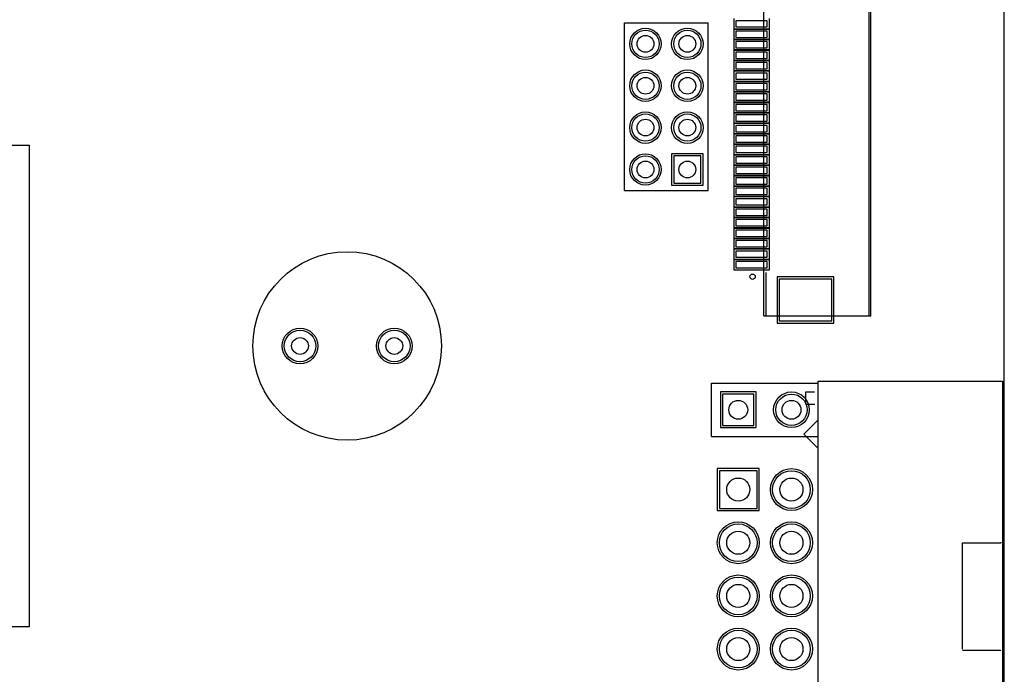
# Model space of a CAD drawing. Header units: millimetres. Extents: x -1 to 143, y -1 to 92.
# Tile 7 of 8: x 91 to 138, y 31 to 62. Entities that reach past the tile are written whole.
import ezdxf

# ---------------------------------------------------------------- set-up
doc = ezdxf.new("R2010")
doc.units = ezdxf.units.MM
for name, color, linetype in [('BottomLayer', 5, 'Continuous'), ('BottomSolder', 6, 'Continuous'), ('Mechanical1', 6, 'Continuous'), ('Mechanical15', 56, 'Continuous'), ('PadHoleLayer', 156, 'Continuous'), ('TopLayer', 1, 'Continuous'), ('TopOverlay', 2, 'Continuous'), ('TopPaste', 8, 'Continuous'), ('TopSolder', 216, 'Continuous')]:
    doc.layers.add(name, color=color, linetype=linetype)

msp = doc.modelspace()

# ---------------------------------------------------------------- linework, layer by layer
at = {"layer": 'BottomLayer'}
for p, q in [((122.270012, 55.434992), (122.270012, 54.13502)), ((123.569984, 55.434992), (122.270012, 55.434992)), ((123.569984, 54.13502), (123.569984, 55.434992)), ((122.270012, 54.13502), (123.569984, 54.13502)), ((124.598938, 44.057062), (124.598938, 42.556938)), ((126.099062, 44.057062), (124.598938, 44.057062)), ((126.099062, 42.556938), (126.099062, 44.057062)), ((124.598938, 42.556938), (126.099062, 42.556938)), ((124.448951, 40.397049), (124.448951, 38.596951)), ((126.249049, 40.397049), (124.448951, 40.397049)), ((126.249049, 38.596951), (126.249049, 40.397049)), ((124.448951, 38.596951), (126.249049, 38.596951))]:
    msp.add_line(p, q, dxfattribs=at)
for centre, radius in [((120.920002, 60.784994), 0.649986), ((122.919998, 60.784994), 0.649986), ((120.920002, 58.784998), 0.649986), ((122.919998, 58.784998), 0.649986), ((120.920002, 56.785002), 0.649986), ((122.919998, 56.785002), 0.649986), ((120.920002, 54.785006), 0.649986), ((104.430068, 46.355), 0.750062), ((108.929932, 46.355), 0.750062), ((127.889, 43.307), 0.750062), ((127.889, 39.497), 0.900049), ((125.349, 36.957), 0.900049), ((127.889, 36.957), 0.900049), ((125.349, 34.417), 0.900049), ((127.889, 34.417), 0.900049), ((125.349, 31.877), 0.900049), ((127.889, 31.877), 0.900049)]:
    msp.add_circle(centre, radius, dxfattribs=at)
at = {"layer": 'BottomSolder'}
for p, q in [((122.168412, 55.536592), (122.168412, 54.03342)), ((123.671584, 55.536592), (122.168412, 55.536592)), ((123.671584, 54.03342), (123.671584, 55.536592)), ((122.168412, 54.03342), (123.671584, 54.03342)), ((124.497338, 44.158662), (124.497338, 42.455338)), ((126.200662, 44.158662), (124.497338, 44.158662)), ((126.200662, 42.455338), (126.200662, 44.158662)), ((124.497338, 42.455338), (126.200662, 42.455338)), ((124.347351, 40.498649), (124.347351, 38.495351)), ((126.350649, 40.498649), (124.347351, 40.498649)), ((126.350649, 38.495351), (126.350649, 40.498649)), ((124.347351, 38.495351), (126.350649, 38.495351))]:
    msp.add_line(p, q, dxfattribs=at)
for centre, radius in [((120.920002, 60.784994), 0.751586), ((122.919998, 60.784994), 0.751586), ((120.920002, 58.784998), 0.751586), ((122.919998, 58.784998), 0.751586), ((120.920002, 56.785002), 0.751586), ((122.919998, 56.785002), 0.751586), ((120.920002, 54.785006), 0.751586), ((104.430068, 46.355), 0.851662), ((108.929932, 46.355), 0.851662), ((127.889, 43.307), 0.851662), ((127.889, 39.497), 1.001649), ((125.349, 36.957), 1.001649), ((127.889, 36.957), 1.001649), ((125.349, 34.417), 1.001649), ((127.889, 34.417), 1.001649), ((125.349, 31.877), 1.001649), ((127.889, 31.877), 1.001649)]:
    msp.add_circle(centre, radius, dxfattribs=at)
at = {"layer": 'Mechanical1'}
msp.add_line((138.049, 1.999996), (138.049, 89.567004), dxfattribs=at)
msp.add_line((138.049, 1.999996), (138.049, 89.567004), dxfattribs=at)
at = {"layer": 'Mechanical15'}
for p, q in [((126.563374, 47.790608), (126.563374, 72.19061)), ((131.683252, 47.790608), (131.683252, 72.19061)), ((126.563374, 47.790608), (131.683252, 47.790608))]:
    msp.add_line(p, q, dxfattribs=at)
at = {"layer": 'PadHoleLayer'}
for centre, radius in [((120.920002, 60.784994), 0.40005), ((122.919998, 60.784994), 0.40005), ((120.920002, 58.784998), 0.40005), ((122.919998, 58.784998), 0.40005), ((120.920002, 56.785002), 0.40005), ((122.919998, 56.785002), 0.40005), ((120.920002, 54.785006), 0.40005), ((122.919998, 54.785006), 0.40005), ((104.430068, 46.355), 0.40005), ((108.929932, 46.355), 0.40005), ((125.349, 43.307), 0.449961), ((127.889, 43.307), 0.449961), ((125.349, 39.497), 0.550037), ((127.889, 39.497), 0.550037), ((125.349, 36.957), 0.550037), ((127.889, 36.957), 0.550037), ((125.349, 34.417), 0.550037), ((127.889, 34.417), 0.550037), ((125.349, 31.877), 0.550037), ((127.889, 31.877), 0.550037)]:
    msp.add_circle(centre, radius, dxfattribs=at)
at = {"layer": 'TopLayer'}
for p, q in [((125.233938, 61.890783), (125.233938, 61.590809)), ((126.734062, 61.890783), (125.233938, 61.890783)), ((125.233938, 61.590809), (126.734062, 61.590809)), ((126.734062, 61.590809), (126.734062, 61.890783)), ((125.233938, 61.390657), (125.233938, 61.090683)), ((126.734062, 61.390657), (125.233938, 61.390657)), ((126.734062, 61.090683), (126.734062, 61.390657)), ((125.233938, 61.090683), (126.734062, 61.090683)), ((125.233938, 60.890785), (125.233938, 60.590811)), ((126.734062, 60.890785), (125.233938, 60.890785)), ((126.734062, 60.590811), (126.734062, 60.890785)), ((125.233938, 60.590811), (126.734062, 60.590811)), ((125.233938, 60.390659), (125.233938, 60.090685)), ((126.734062, 60.390659), (125.233938, 60.390659)), ((126.734062, 60.090685), (126.734062, 60.390659)), ((125.233938, 60.090685), (126.734062, 60.090685)), ((125.233938, 59.890787), (125.233938, 59.590813)), ((126.734062, 59.890787), (125.233938, 59.890787)), ((126.734062, 59.590813), (126.734062, 59.890787)), ((125.233938, 59.590813), (126.734062, 59.590813)), ((125.233938, 59.390661), (125.233938, 59.090687)), ((126.734062, 59.390661), (125.233938, 59.390661)), ((126.734062, 59.090687), (126.734062, 59.390661)), ((125.233938, 59.090687), (126.734062, 59.090687)), ((125.233938, 58.890789), (125.233938, 58.590815)), ((126.734062, 58.890789), (125.233938, 58.890789)), ((126.734062, 58.590815), (126.734062, 58.890789)), ((125.233938, 58.590815), (126.734062, 58.590815)), ((125.233938, 58.390663), (125.233938, 58.090689)), ((126.734062, 58.390663), (125.233938, 58.390663)), ((126.734062, 58.090689), (126.734062, 58.390663)), ((125.233938, 58.090689), (126.734062, 58.090689)), ((125.233938, 57.890791), (125.233938, 57.590817)), ((126.734062, 57.890791), (125.233938, 57.890791)), ((126.734062, 57.590817), (126.734062, 57.890791)), ((125.233938, 57.590817), (126.734062, 57.590817)), ((125.233938, 57.390665), (125.233938, 57.090691)), ((126.734062, 57.390665), (125.233938, 57.390665)), ((126.734062, 57.090691), (126.734062, 57.390665)), ((125.233938, 57.090691), (126.734062, 57.090691)), ((125.233938, 56.890793), (125.233938, 56.590819)), ((126.734062, 56.890793), (125.233938, 56.890793)), ((126.734062, 56.590819), (126.734062, 56.890793)), ((125.233938, 56.590819), (126.734062, 56.590819)), ((125.233938, 56.390667), (125.233938, 56.090693)), ((126.734062, 56.390667), (125.233938, 56.390667)), ((125.233938, 56.090693), (126.734062, 56.090693)), ((126.734062, 56.090693), (126.734062, 56.390667)), ((125.233938, 55.890795), (125.233938, 55.590821)), ((126.734062, 55.890795), (125.233938, 55.890795)), ((125.233938, 55.590821), (126.734062, 55.590821)), ((126.734062, 55.590821), (126.734062, 55.890795)), ((122.270012, 55.434992), (122.270012, 54.13502)), ((123.569984, 55.434992), (122.270012, 55.434992)), ((123.569984, 54.13502), (123.569984, 55.434992)), ((125.233938, 55.390669), (125.233938, 55.090695)), ((126.734062, 55.390669), (125.233938, 55.390669)), ((125.233938, 55.090695), (126.734062, 55.090695)), ((126.734062, 55.090695), (126.734062, 55.390669)), ((125.233938, 54.890797), (125.233938, 54.590823)), ((126.734062, 54.890797), (125.233938, 54.890797)), ((125.233938, 54.590823), (126.734062, 54.590823)), ((126.734062, 54.590823), (126.734062, 54.890797)), ((122.270012, 54.13502), (123.569984, 54.13502)), ((125.233938, 54.390671), (125.233938, 54.090697)), ((126.734062, 54.390671), (125.233938, 54.390671)), ((125.233938, 54.090697), (126.734062, 54.090697)), ((126.734062, 54.090697), (126.734062, 54.390671)), ((125.233938, 53.890799), (125.233938, 53.590825)), ((126.734062, 53.890799), (125.233938, 53.890799)), ((125.233938, 53.590825), (126.734062, 53.590825)), ((126.734062, 53.590825), (126.734062, 53.890799)), ((125.233938, 53.390673), (125.233938, 53.090699)), ((126.734062, 53.390673), (125.233938, 53.390673)), ((126.734062, 53.090699), (126.734062, 53.390673)), ((125.233938, 53.090699), (126.734062, 53.090699)), ((125.233938, 52.890801), (125.233938, 52.590827)), ((126.734062, 52.890801), (125.233938, 52.890801)), ((126.734062, 52.590827), (126.734062, 52.890801)), ((125.233938, 52.590827), (126.734062, 52.590827)), ((125.233938, 52.390675), (125.233938, 52.090701)), ((126.734062, 52.390675), (125.233938, 52.390675)), ((126.734062, 52.090701), (126.734062, 52.390675)), ((125.233938, 52.090701), (126.734062, 52.090701)), ((125.233938, 51.890803), (125.233938, 51.590829)), ((126.734062, 51.890803), (125.233938, 51.890803)), ((126.734062, 51.590829), (126.734062, 51.890803)), ((125.233938, 51.590829), (126.734062, 51.590829)), ((125.233938, 51.390677), (125.233938, 51.090703)), ((126.734062, 51.390677), (125.233938, 51.390677)), ((126.734062, 51.090703), (126.734062, 51.390677)), ((125.233938, 51.090703), (126.734062, 51.090703)), ((125.233938, 50.890805), (125.233938, 50.590831)), ((126.734062, 50.890805), (125.233938, 50.890805)), ((126.734062, 50.590831), (126.734062, 50.890805)), ((125.233938, 50.590831), (126.734062, 50.590831)), ((125.233938, 50.390679), (125.233938, 50.090705)), ((126.734062, 50.390679), (125.233938, 50.390679)), ((126.734062, 50.090705), (126.734062, 50.390679)), ((125.233938, 50.090705), (126.734062, 50.090705)), ((127.308991, 49.550574), (127.308991, 47.550578)), ((129.809113, 49.550574), (127.308991, 49.550574)), ((129.809113, 47.550578), (129.809113, 49.550574)), ((127.308991, 47.550578), (129.809113, 47.550578)), ((124.598938, 44.057062), (124.598938, 42.556938)), ((126.099062, 44.057062), (124.598938, 44.057062)), ((126.099062, 42.556938), (126.099062, 44.057062)), ((124.598938, 42.556938), (126.099062, 42.556938)), ((124.448951, 40.397049), (124.448951, 38.596951)), ((126.249049, 40.397049), (124.448951, 40.397049)), ((126.249049, 38.596951), (126.249049, 40.397049)), ((124.448951, 38.596951), (126.249049, 38.596951))]:
    msp.add_line(p, q, dxfattribs=at)
for centre, radius in [((120.920002, 60.784994), 0.649986), ((122.919998, 60.784994), 0.649986), ((120.920002, 58.784998), 0.649986), ((122.919998, 58.784998), 0.649986), ((120.920002, 56.785002), 0.649986), ((122.919998, 56.785002), 0.649986), ((120.920002, 54.785006), 0.649986), ((104.430068, 46.355), 0.750062), ((108.929932, 46.355), 0.750062), ((127.889, 43.307), 0.750062), ((127.889, 39.497), 0.900049), ((125.349, 36.957), 0.900049), ((127.889, 36.957), 0.900049), ((125.349, 34.417), 0.900049), ((127.889, 34.417), 0.900049), ((125.349, 31.877), 0.900049), ((127.889, 31.877), 0.900049)]:
    msp.add_circle(centre, radius, dxfattribs=at)
at = {"layer": 'TopOverlay'}
for p, q in [((131.595622, 47.790608), (131.595622, 72.19061)), ((119.920004, 53.785008), (119.920004, 61.784992)), ((119.920004, 61.784992), (123.919996, 61.784992)), ((123.919996, 53.785008), (123.919996, 61.784992)), ((68.509896, 55.950104), (91.510104, 55.950104)), ((91.510104, 32.949896), (91.510104, 55.950104)), ((119.920004, 53.785008), (123.919996, 53.785008)), ((126.683008, 47.790608), (126.683008, 49.859438)), ((126.683008, 47.790608), (127.057658, 47.790608)), ((130.066034, 47.790608), (131.595622, 47.790608)), ((129.159, 24.1808), (129.159, 44.680886)), ((129.159, 44.6786), (137.959084, 44.6786)), ((137.9728, 24.1808), (137.9728, 44.680886)), ((124.079, 42.037), (124.079, 44.577)), ((124.079, 44.577), (129.159, 44.577)), ((129.159, 42.037), (129.159, 44.577)), ((128.5748, 43.5737), (128.5748, 44.1579)), ((128.5748, 44.1579), (128.9812, 44.1579)), ((128.5748, 43.5737), (129.0066, 43.5737)), ((128.4732, 42.1386), (129.159, 42.8244)), ((129.159, 42.8244), (129.1844, 42.8244)), ((124.079, 42.037), (129.159, 42.037)), ((128.4732, 42.1386), (129.1082, 41.5036)), ((136.0551, 31.877), (136.0551, 36.957)), ((136.0551, 36.957), (137.8839, 36.957)), ((137.8839, 36.957), (137.9093, 36.9824)), ((68.509896, 32.949896), (91.510104, 32.949896)), ((136.0551, 31.8262), (137.8585, 31.8262)), ((137.8585, 31.8262), (137.8839, 31.8008))]:
    msp.add_line(p, q, dxfattribs=at)
for centre, radius in [((106.68, 46.355), 4.500118), ((126.032006, 49.663604), 0.127)]:
    msp.add_circle(centre, radius, dxfattribs=at)
at = {"layer": 'TopPaste'}
for p, q in [((125.233938, 61.890783), (125.233938, 61.590809)), ((126.734062, 61.890783), (125.233938, 61.890783)), ((125.233938, 61.590809), (126.734062, 61.590809)), ((126.734062, 61.590809), (126.734062, 61.890783)), ((125.233938, 61.390657), (125.233938, 61.090683)), ((126.734062, 61.390657), (125.233938, 61.390657)), ((126.734062, 61.090683), (126.734062, 61.390657)), ((125.233938, 61.090683), (126.734062, 61.090683)), ((125.233938, 60.890785), (125.233938, 60.590811)), ((126.734062, 60.890785), (125.233938, 60.890785)), ((126.734062, 60.590811), (126.734062, 60.890785)), ((125.233938, 60.590811), (126.734062, 60.590811)), ((125.233938, 60.390659), (125.233938, 60.090685)), ((126.734062, 60.390659), (125.233938, 60.390659)), ((126.734062, 60.090685), (126.734062, 60.390659)), ((125.233938, 60.090685), (126.734062, 60.090685)), ((125.233938, 59.890787), (125.233938, 59.590813)), ((126.734062, 59.890787), (125.233938, 59.890787)), ((126.734062, 59.590813), (126.734062, 59.890787)), ((125.233938, 59.590813), (126.734062, 59.590813)), ((125.233938, 59.390661), (125.233938, 59.090687)), ((126.734062, 59.390661), (125.233938, 59.390661)), ((126.734062, 59.090687), (126.734062, 59.390661)), ((125.233938, 59.090687), (126.734062, 59.090687)), ((125.233938, 58.890789), (125.233938, 58.590815)), ((126.734062, 58.890789), (125.233938, 58.890789)), ((126.734062, 58.590815), (126.734062, 58.890789)), ((125.233938, 58.590815), (126.734062, 58.590815)), ((125.233938, 58.390663), (125.233938, 58.090689)), ((126.734062, 58.390663), (125.233938, 58.390663)), ((126.734062, 58.090689), (126.734062, 58.390663)), ((125.233938, 58.090689), (126.734062, 58.090689)), ((125.233938, 57.890791), (125.233938, 57.590817)), ((126.734062, 57.890791), (125.233938, 57.890791)), ((126.734062, 57.590817), (126.734062, 57.890791)), ((125.233938, 57.590817), (126.734062, 57.590817)), ((125.233938, 57.390665), (125.233938, 57.090691)), ((126.734062, 57.390665), (125.233938, 57.390665)), ((126.734062, 57.090691), (126.734062, 57.390665)), ((125.233938, 57.090691), (126.734062, 57.090691)), ((125.233938, 56.890793), (125.233938, 56.590819)), ((126.734062, 56.890793), (125.233938, 56.890793)), ((126.734062, 56.590819), (126.734062, 56.890793)), ((125.233938, 56.590819), (126.734062, 56.590819)), ((125.233938, 56.390667), (125.233938, 56.090693)), ((126.734062, 56.390667), (125.233938, 56.390667)), ((125.233938, 56.090693), (126.734062, 56.090693)), ((126.734062, 56.090693), (126.734062, 56.390667)), ((125.233938, 55.890795), (125.233938, 55.590821)), ((126.734062, 55.890795), (125.233938, 55.890795)), ((125.233938, 55.590821), (126.734062, 55.590821)), ((126.734062, 55.590821), (126.734062, 55.890795)), ((125.233938, 55.390669), (125.233938, 55.090695)), ((126.734062, 55.390669), (125.233938, 55.390669)), ((125.233938, 55.090695), (126.734062, 55.090695)), ((126.734062, 55.090695), (126.734062, 55.390669)), ((125.233938, 54.890797), (125.233938, 54.590823)), ((126.734062, 54.890797), (125.233938, 54.890797)), ((125.233938, 54.590823), (126.734062, 54.590823)), ((126.734062, 54.590823), (126.734062, 54.890797)), ((125.233938, 54.390671), (125.233938, 54.090697)), ((126.734062, 54.390671), (125.233938, 54.390671)), ((125.233938, 54.090697), (126.734062, 54.090697)), ((126.734062, 54.090697), (126.734062, 54.390671)), ((125.233938, 53.890799), (125.233938, 53.590825)), ((126.734062, 53.890799), (125.233938, 53.890799)), ((125.233938, 53.590825), (126.734062, 53.590825)), ((126.734062, 53.590825), (126.734062, 53.890799)), ((125.233938, 53.390673), (125.233938, 53.090699)), ((126.734062, 53.390673), (125.233938, 53.390673)), ((126.734062, 53.090699), (126.734062, 53.390673)), ((125.233938, 53.090699), (126.734062, 53.090699)), ((125.233938, 52.890801), (125.233938, 52.590827)), ((126.734062, 52.890801), (125.233938, 52.890801)), ((126.734062, 52.590827), (126.734062, 52.890801)), ((125.233938, 52.590827), (126.734062, 52.590827)), ((125.233938, 52.390675), (125.233938, 52.090701)), ((126.734062, 52.390675), (125.233938, 52.390675)), ((126.734062, 52.090701), (126.734062, 52.390675)), ((125.233938, 52.090701), (126.734062, 52.090701)), ((125.233938, 51.890803), (125.233938, 51.590829)), ((126.734062, 51.890803), (125.233938, 51.890803)), ((126.734062, 51.590829), (126.734062, 51.890803)), ((125.233938, 51.590829), (126.734062, 51.590829)), ((125.233938, 51.390677), (125.233938, 51.090703)), ((126.734062, 51.390677), (125.233938, 51.390677)), ((126.734062, 51.090703), (126.734062, 51.390677)), ((125.233938, 51.090703), (126.734062, 51.090703)), ((125.233938, 50.890805), (125.233938, 50.590831)), ((126.734062, 50.890805), (125.233938, 50.890805)), ((126.734062, 50.590831), (126.734062, 50.890805)), ((125.233938, 50.590831), (126.734062, 50.590831)), ((125.233938, 50.390679), (125.233938, 50.090705)), ((126.734062, 50.390679), (125.233938, 50.390679)), ((126.734062, 50.090705), (126.734062, 50.390679)), ((125.233938, 50.090705), (126.734062, 50.090705)), ((127.308991, 49.550574), (127.308991, 47.550578)), ((129.809113, 49.550574), (127.308991, 49.550574)), ((129.809113, 47.550578), (129.809113, 49.550574)), ((127.308991, 47.550578), (129.809113, 47.550578))]:
    msp.add_line(p, q, dxfattribs=at)
at = {"layer": 'TopSolder'}
for p, q in [((125.132338, 61.992383), (125.132338, 61.489209)), ((126.835662, 61.489209), (126.835662, 61.992383)), ((125.132338, 61.492257), (125.132338, 60.989083)), ((126.835662, 61.492257), (125.132338, 61.492257)), ((125.132338, 61.489209), (126.835662, 61.489209)), ((126.835662, 60.989083), (126.835662, 61.492257)), ((125.132338, 60.992385), (125.132338, 60.489211)), ((126.835662, 60.992385), (125.132338, 60.992385)), ((125.132338, 60.989083), (126.835662, 60.989083)), ((126.835662, 60.489211), (126.835662, 60.992385)), ((125.132338, 60.492259), (125.132338, 59.989085)), ((126.835662, 60.492259), (125.132338, 60.492259)), ((125.132338, 60.489211), (126.835662, 60.489211)), ((126.835662, 59.989085), (126.835662, 60.492259)), ((125.132338, 59.992387), (125.132338, 59.489213)), ((126.835662, 59.992387), (125.132338, 59.992387)), ((125.132338, 59.989085), (126.835662, 59.989085)), ((126.835662, 59.489213), (126.835662, 59.992387)), ((125.132338, 59.492261), (125.132338, 58.989087)), ((126.835662, 59.492261), (125.132338, 59.492261)), ((125.132338, 59.489213), (126.835662, 59.489213)), ((126.835662, 58.989087), (126.835662, 59.492261)), ((125.132338, 58.992389), (125.132338, 58.489215)), ((126.835662, 58.992389), (125.132338, 58.992389)), ((125.132338, 58.989087), (126.835662, 58.989087)), ((126.835662, 58.489215), (126.835662, 58.992389)), ((125.132338, 58.492263), (125.132338, 57.989089)), ((126.835662, 58.492263), (125.132338, 58.492263)), ((125.132338, 58.489215), (126.835662, 58.489215)), ((126.835662, 57.989089), (126.835662, 58.492263)), ((125.132338, 57.992391), (125.132338, 57.489217)), ((126.835662, 57.992391), (125.132338, 57.992391)), ((125.132338, 57.989089), (126.835662, 57.989089)), ((126.835662, 57.489217), (126.835662, 57.992391)), ((125.132338, 57.492265), (125.132338, 56.989091)), ((126.835662, 57.492265), (125.132338, 57.492265)), ((125.132338, 57.489217), (126.835662, 57.489217)), ((126.835662, 56.989091), (126.835662, 57.492265)), ((125.132338, 56.992393), (125.132338, 56.489219)), ((126.835662, 56.992393), (125.132338, 56.992393)), ((125.132338, 56.989091), (126.835662, 56.989091)), ((126.835662, 56.489219), (126.835662, 56.992393)), ((125.132338, 56.492267), (125.132338, 55.989093)), ((126.835662, 56.492267), (125.132338, 56.492267)), ((125.132338, 56.489219), (126.835662, 56.489219)), ((126.835662, 55.989093), (126.835662, 56.492267)), ((125.132338, 55.992395), (125.132338, 55.489221)), ((126.835662, 55.992395), (125.132338, 55.992395)), ((125.132338, 55.989093), (126.835662, 55.989093)), ((126.835662, 55.489221), (126.835662, 55.992395)), ((122.168412, 55.536592), (122.168412, 54.03342)), ((123.671584, 55.536592), (122.168412, 55.536592)), ((123.671584, 54.03342), (123.671584, 55.536592)), ((125.132338, 55.492269), (125.132338, 54.989095)), ((126.835662, 55.492269), (125.132338, 55.492269)), ((125.132338, 55.489221), (126.835662, 55.489221)), ((126.835662, 54.989095), (126.835662, 55.492269)), ((125.132338, 54.992397), (125.132338, 54.489223)), ((126.835662, 54.992397), (125.132338, 54.992397)), ((126.835662, 54.489223), (126.835662, 54.992397)), ((125.132338, 54.989095), (126.835662, 54.989095)), ((125.132338, 54.492271), (125.132338, 53.989097)), ((126.835662, 54.492271), (125.132338, 54.492271)), ((125.132338, 54.489223), (126.835662, 54.489223)), ((126.835662, 53.989097), (126.835662, 54.492271)), ((122.168412, 54.03342), (123.671584, 54.03342)), ((125.132338, 53.992399), (125.132338, 53.489225)), ((126.835662, 53.992399), (125.132338, 53.992399)), ((125.132338, 53.989097), (126.835662, 53.989097)), ((126.835662, 53.489225), (126.835662, 53.992399)), ((125.132338, 53.492273), (125.132338, 52.989099)), ((126.835662, 53.492273), (125.132338, 53.492273)), ((125.132338, 53.489225), (126.835662, 53.489225)), ((126.835662, 52.989099), (126.835662, 53.492273)), ((125.132338, 52.992401), (125.132338, 52.489227)), ((126.835662, 52.992401), (125.132338, 52.992401)), ((125.132338, 52.989099), (126.835662, 52.989099)), ((126.835662, 52.489227), (126.835662, 52.992401)), ((125.132338, 52.492275), (125.132338, 51.989101)), ((126.835662, 52.492275), (125.132338, 52.492275)), ((125.132338, 52.489227), (126.835662, 52.489227)), ((126.835662, 51.989101), (126.835662, 52.492275)), ((125.132338, 51.992403), (125.132338, 51.489229)), ((126.835662, 51.992403), (125.132338, 51.992403)), ((125.132338, 51.989101), (126.835662, 51.989101)), ((126.835662, 51.489229), (126.835662, 51.992403)), ((125.132338, 51.492277), (125.132338, 50.989103)), ((126.835662, 51.492277), (125.132338, 51.492277)), ((125.132338, 51.489229), (126.835662, 51.489229)), ((126.835662, 50.989103), (126.835662, 51.492277)), ((125.132338, 50.992405), (125.132338, 50.489231)), ((126.835662, 50.992405), (125.132338, 50.992405)), ((125.132338, 50.989103), (126.835662, 50.989103)), ((126.835662, 50.489231), (126.835662, 50.992405)), ((125.132338, 50.492279), (125.132338, 49.989105)), ((126.835662, 50.492279), (125.132338, 50.492279)), ((125.132338, 50.489231), (126.835662, 50.489231)), ((126.835662, 49.989105), (126.835662, 50.492279)), ((125.132338, 49.989105), (126.835662, 49.989105)), ((127.207391, 49.652174), (127.207391, 47.448978)), ((129.910713, 49.652174), (127.207391, 49.652174)), ((129.910713, 47.448978), (129.910713, 49.652174)), ((127.207391, 47.448978), (129.910713, 47.448978)), ((124.497338, 44.158662), (124.497338, 42.455338)), ((126.200662, 44.158662), (124.497338, 44.158662)), ((126.200662, 42.455338), (126.200662, 44.158662)), ((124.497338, 42.455338), (126.200662, 42.455338)), ((124.347351, 40.498649), (124.347351, 38.495351)), ((126.350649, 40.498649), (124.347351, 40.498649)), ((126.350649, 38.495351), (126.350649, 40.498649)), ((124.347351, 38.495351), (126.350649, 38.495351))]:
    msp.add_line(p, q, dxfattribs=at)
for centre, radius in [((120.920002, 60.784994), 0.751586), ((122.919998, 60.784994), 0.751586), ((120.920002, 58.784998), 0.751586), ((122.919998, 58.784998), 0.751586), ((120.920002, 56.785002), 0.751586), ((122.919998, 56.785002), 0.751586), ((120.920002, 54.785006), 0.751586), ((104.430068, 46.355), 0.851662), ((108.929932, 46.355), 0.851662), ((127.889, 43.307), 0.851662), ((127.889, 39.497), 1.001649), ((125.349, 36.957), 1.001649), ((127.889, 36.957), 1.001649), ((125.349, 34.417), 1.001649), ((127.889, 34.417), 1.001649), ((125.349, 31.877), 1.001649), ((127.889, 31.877), 1.001649)]:
    msp.add_circle(centre, radius, dxfattribs=at)

doc.saveas('drawing.dxf')
